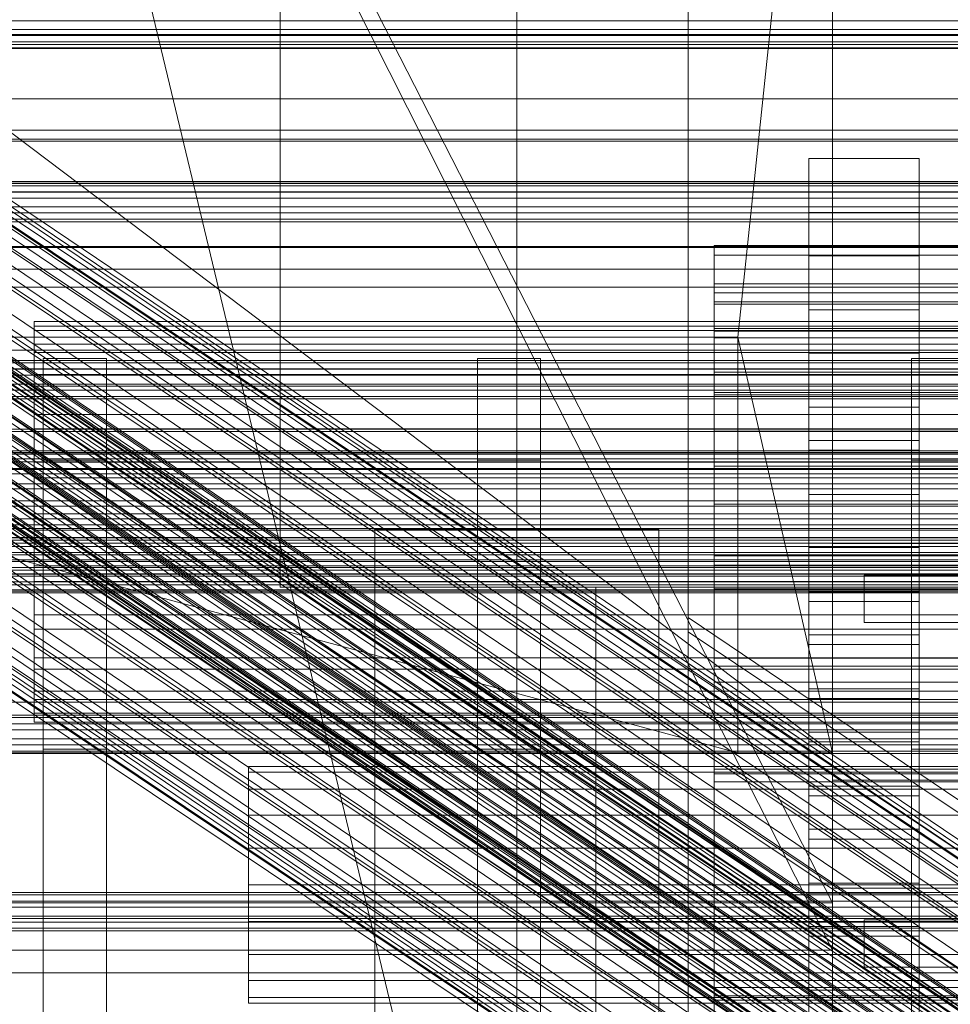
# Model space of a CAD drawing. Header units: millimetres. Extents: x -4738 to 65662, y -68080 to 6847.
# Tile 196 of 256: x -313 to -195, y -34503 to -34378. Entities that reach past the tile are written whole.
import ezdxf

# ---------------------------------------------------------------- set-up
doc = ezdxf.new("R2010")
doc.units = ezdxf.units.MM
for name, color, linetype, lineweight in [('COTAS_O', 1, 'Continuous', 0), ('COTAS_P', 1, 'Continuous', 0), ('frontal_briquetadora', 7, 'Continuous', 0), ('frontal_C01', 7, 'Continuous', 0), ('frontal_C02', 7, 'Continuous', 0), ('frontal_C03', 7, 'Continuous', 0), ('frontal_C04', 7, 'Continuous', 0), ('frontal_mezcladora', 7, 'Continuous', 0), ('frontal_secador', 7, 'Continuous', 0), ('frontal_tolva', 7, 'Continuous', 0), ('frontal_tolva-C01', 7, 'Continuous', 0)]:
    doc.layers.add(name, color=color, linetype=linetype, lineweight=lineweight)
doc.dimstyles.new('R19_100', dxfattribs={"dimtxt": 250, "dimasz": 150, "dimexe": 150, "dimexo": 80, "dimgap": 100, "dimtad": 1, "dimtih": 1, "dimtoh": 1, "dimdsep": 46, "dimcen": 0.09, "dimadec": 0, "dimazin": 0, "dimtfac": 1, "dimtdec": 4, "dimtofl": 0, "dimtmove": 0, "dimatfit": 3, "dimfxl": 1, "dimtolj": 1, "dimtzin": 0, "dimarcsym": 0})

# ---------------------------------------------------------------- blocks, each defined once
blk = doc.blocks.new('DIM_R30_48')
at = {"layer": 'COTAS_O'}
for p, q in [((-1725, -33700), (-1575, -33655)), ((1725, -33700), (1575, -33655)), ((-1725, -34400), (-1725, -33700)), ((-1725, -33700), (1725, -33700)), ((-1725, -33700), (-1575, -33745)), ((1725, -33700), (1575, -33745)), ((1725, -34400), (1725, -33700))]:
    blk.add_line(p, q, dxfattribs=at)
blk.add_text('3450 O', height=250, dxfattribs=at).set_placement((0, -33600))
blk = doc.blocks.new('DIM_R30_51')
at = {"layer": 'COTAS_O'}
for p, q in [((-650, -33700), (50, -33700)), ((50, -33700), (5, -33850)), ((50, -34900), (50, -33700)), ((50, -33700), (95, -33850)), ((50, -34900), (5, -34750)), ((50, -34900), (95, -34750)), ((-650, -34900), (50, -34900))]:
    blk.add_line(p, q, dxfattribs=at)
blk.add_text('1200 O', height=250, rotation=90, dxfattribs=at).set_placement((-50, -34300))
blk = doc.blocks.new('DIM_R30_52')
at = {"layer": 'COTAS_O'}
for p, q in [((-650, -34200), (-500, -34155)), ((650, -34200), (500, -34155)), ((-650, -34900), (-650, -34200)), ((-650, -34200), (650, -34200)), ((-650, -34200), (-500, -34245)), ((650, -34200), (500, -34245)), ((650, -34900), (650, -34200))]:
    blk.add_line(p, q, dxfattribs=at)
blk.add_text('1300 O', height=250, dxfattribs=at).set_placement((0, -34100))
blk = doc.blocks.new('DIM_R30_57')
at = {"layer": 'COTAS_P'}
for p, q in [((-305, -34680), (395, -34680)), ((395, -34680), (350, -34830)), ((395, -36000), (395, -34680)), ((395, -34680), (440, -34830)), ((395, -36000), (350, -35850)), ((395, -36000), (440, -35850)), ((-305, -36000), (395, -36000))]:
    blk.add_line(p, q, dxfattribs=at)
blk.add_text('1320 P', height=250, rotation=90, dxfattribs=at).set_placement((295, -35340))

msp = doc.modelspace()

# ---------------------------------------------------------------- linework, layer by layer
at = {"layer": 'frontal_briquetadora'}
for p, q in [((-430, -33820), (-223.45, -34680)), ((-210, -34680), (-210, -33820)), ((-430, -34060), (-210, -34490)), ((-430, -34060), (-210, -34496)), ((-210, -34060), (-210, -34490)), ((-210, -34060), (-210, -34496)), ((-210, -34680), (-210, -34260)), ((-210, -34496), (-210, -34260)), ((-210, -34471), (-430, -34305)), ((-210, -34305), (-222, -34418.333)), ((-210, -34471), (-210, -34305)), ((-210, -34680), (-210, -34305)), ((-210, -34305), (-210, -34496)), ((-210, -34365.89), (-210, -34381.1)), ((-210, -34381.1), (-210, -34394.762)), ((-210, -34394.762), (-210, -34406.677)), ((-430, -34407), (-188, -34407)), ((-210, -34406.677), (-210, -34416.673)), ((-210, -34416.673), (-210, -34424.603)), ((-418, -34418.333), (-222, -34418.333)), ((-222, -34471), (-418, -34418.333)), ((-222, -34418.333), (-222, -34471)), ((-210, -34471), (-222, -34418.333)), ((-210, -34424.603), (-210, -34430.351)), ((-210, -34430.351), (-210, -34433.833)), ((-210, -34433.833), (-210, -34435)), ((-210, -34444.477), (-160, -34444.477)), ((-210, -34474.477), (-210, -34444.477)), ((-206, -34448.477), (-164, -34448.477)), ((-206, -34454.477), (-206, -34448.477)), ((-206, -34454.477), (-164, -34454.477)), ((-430, -34471), (-210, -34471)), ((-210, -34471), (-418, -34471)), ((-222, -34471), (-418, -34471)), ((-222, -34471), (-210, -34471)), ((-210, -34471), (-210, -34680)), ((-210, -34471), (-210, -34496)), ((-210, -34474.477), (-160, -34474.477)), ((-210, -34488.149), (-160, -34488.149)), ((-210, -34518.149), (-210, -34488.149)), ((-210, -34490), (-430, -34490)), ((-206, -34492.149), (-164, -34492.149)), ((-206, -34498.149), (-206, -34492.149)), ((-430, -34496), (-210, -34496)), ((-210, -34496), (-210, -34680)), ((-206, -34498.149), (-164, -34498.149))]:
    msp.add_line(p, q, dxfattribs=at)
at = {"layer": 'frontal_C01'}
for p, q in [((-250, -33373.251), (-250, -35948.844)), ((-250, -35953.656), (-250, -33378.064)), ((-228.298, -34191.267), (-228.298, -34453.88)), ((-228.298, -34459.66), (-228.298, -34197.047)), ((-450, -34381.706), (450, -34381.706)), ((-332.629, -34389.859), (-148.32, -34514.194)), ((-331.181, -34389.51), (-146.872, -34513.845)), ((-330.692, -34390.6), (-146.383, -34514.934)), ((-334.938, -34391.624), (-150.629, -34515.959)), ((-355.53, -34393.324), (-141.731, -34537.552)), ((-355.017, -34393.2), (-141.218, -34537.429)), ((-354.844, -34393.587), (-141.045, -34537.815)), ((-331.197, -34393.055), (-146.887, -34517.389)), ((-357.415, -34395.034), (-143.617, -34539.262)), ((-356.348, -34393.95), (-142.549, -34538.178)), ((-355.022, -34394.456), (-141.224, -34538.685)), ((-337.95, -34394.685), (-153.641, -34519.019)), ((-355.541, -34395.751), (-141.742, -34539.979)), ((-358.659, -34396.503), (-144.861, -34540.732)), ((-356.363, -34397.381), (-142.565, -34541.61)), ((-332.659, -34396.708), (-148.35, -34521.042)), ((-146.196, -34542.486), (-359.995, -34398.258)), ((-341.461, -34398.832), (-157.152, -34523.166)), ((-357.434, -34399.237), (-143.635, -34543.465)), ((-361.332, -34400.177), (-147.533, -34544.406)), ((-358.68, -34401.191), (-144.881, -34545.419)), ((-334.981, -34401.309), (-150.672, -34525.644)), ((-362.578, -34402.132), (-148.779, -34546.36)), ((-360.017, -34403.111), (-146.218, -34547.339)), ((-160.922, -34528.118), (-345.231, -34403.783)), ((-363.648, -34403.987), (-149.85, -34548.216)), ((-361.352, -34404.865), (-147.554, -34549.093)), ((-364.471, -34405.618), (-150.672, -34549.846)), ((-362.596, -34406.335), (-148.798, -34550.563)), ((-364.989, -34406.912), (-151.191, -34551.14)), ((-363.664, -34407.419), (-149.865, -34551.647)), ((-338.003, -34406.546), (-153.694, -34530.881)), ((-365.168, -34407.782), (-151.369, -34552.01)), ((-364.995, -34408.168), (-151.196, -34552.396)), ((-364.482, -34408.044), (-150.683, -34552.273)), ((-349.002, -34409.201), (-164.693, -34533.535)), ((-341.52, -34412.061), (-157.211, -34536.396)), ((-352.519, -34414.716), (-168.21, -34539.051)), ((-345.291, -34417.479), (-160.982, -34541.814)), ((-355.541, -34419.953), (-171.232, -34544.288)), ((-349.061, -34422.43), (-164.752, -34546.765)), ((-357.863, -34424.555), (-173.554, -34548.889)), ((-352.572, -34426.577), (-168.263, -34550.912)), ((-359.326, -34428.207), (-175.016, -34552.542)), ((-355.584, -34429.638), (-171.275, -34553.972)), ((-359.83, -34430.662), (-175.521, -34554.997)), ((-359.341, -34431.752), (-175.032, -34556.087)), ((-357.893, -34431.403), (-173.584, -34555.737)), ((-130, -34520.192), (-228.298, -34453.88)), ((-228.298, -34453.88), (-228.298, -34716.493)), ((-228.298, -34453.88), (-228.298, -34459.66)), ((-228.298, -34722.274), (-228.298, -34459.66)), ((-228.298, -34459.66), (-130, -34525.972))]:
    msp.add_line(p, q, dxfattribs=at)
at = {"layer": 'frontal_C02'}
for p, q in [((-250, -32921.727), (-250, -35767.183)), ((-250, -35771.953), (-250, -32926.497)), ((-228.298, -34165.201), (-228.298, -34455.696)), ((-228.298, -34461.426), (-228.298, -34170.932)), ((-332.629, -34391.842), (-148.32, -34515.097)), ((-331.181, -34391.684), (-146.872, -34514.939)), ((-334.938, -34393.43), (-150.629, -34516.684)), ((-330.692, -34392.967), (-146.383, -34516.222)), ((-356.348, -34396.091), (-142.549, -34539.066)), ((-355.53, -34395.528), (-141.731, -34538.504)), ((-355.017, -34395.472), (-141.218, -34538.448)), ((-354.844, -34395.927), (-141.045, -34538.902)), ((-337.95, -34396.339), (-153.641, -34519.593)), ((-331.197, -34395.603), (-146.887, -34518.858)), ((-357.415, -34397.122), (-143.617, -34540.097)), ((-355.022, -34396.861), (-141.224, -34539.836)), ((-358.659, -34398.55), (-144.861, -34541.526)), ((-355.541, -34398.211), (-141.742, -34541.186)), ((-356.363, -34399.884), (-142.565, -34542.86)), ((-332.659, -34399.413), (-148.35, -34522.667)), ((-146.196, -34543.255), (-359.995, -34400.28)), ((-341.461, -34400.371), (-157.152, -34523.626)), ((-361.332, -34402.192), (-147.533, -34545.168)), ((-357.434, -34401.768), (-143.635, -34544.743)), ((-358.68, -34403.733), (-144.881, -34546.708)), ((-362.578, -34404.157), (-148.779, -34547.132)), ((-334.981, -34404.136), (-150.672, -34527.39)), ((-363.648, -34406.04), (-149.85, -34549.016)), ((-360.017, -34405.645), (-146.218, -34548.62)), ((-160.922, -34528.507), (-345.231, -34405.252)), ((-361.352, -34407.374), (-147.554, -34550.35)), ((-364.471, -34407.714), (-150.672, -34550.689)), ((-362.596, -34408.803), (-148.798, -34551.779)), ((-365.168, -34409.998), (-151.369, -34552.973)), ((-364.989, -34409.064), (-151.191, -34552.039)), ((-363.664, -34409.834), (-149.865, -34552.809)), ((-338.003, -34409.451), (-153.694, -34532.706)), ((-364.995, -34410.452), (-151.196, -34553.428)), ((-364.482, -34410.397), (-150.683, -34553.372)), ((-349.002, -34410.649), (-164.693, -34533.904)), ((-341.52, -34414.996), (-157.211, -34538.251)), ((-352.519, -34416.194), (-168.21, -34539.449)), ((-311.15, -34417.501), (-311.15, -34416.368)), ((-311.15, -34416.368), (-311.15, -34416.964)), ((-311.15, -34416.368), (311.15, -34416.368)), ((-311.15, -34416.964), (-311.15, -34419.249)), ((-311.15, -34416.964), (311.15, -34416.964)), ((-311.15, -34420.287), (-311.15, -34417.501)), ((-311.15, -34417.501), (311.15, -34417.501)), ((-311.15, -34419.249), (-311.15, -34423.068)), ((-311.15, -34419.249), (311.15, -34419.249)), ((-345.291, -34420.393), (-160.982, -34543.648)), ((-311.15, -34424.535), (-311.15, -34420.287)), ((-311.15, -34420.287), (311.15, -34420.287)), ((-355.541, -34421.51), (-171.232, -34544.764)), ((-311.15, -34423.068), (-311.15, -34428.159)), ((-311.15, -34423.068), (311.15, -34423.068)), ((-311.15, -34429.956), (-311.15, -34424.535)), ((-311.15, -34424.535), (311.15, -34424.535)), ((-357.863, -34426.233), (-173.554, -34549.488)), ((-349.061, -34425.274), (-164.752, -34548.529)), ((-311.15, -34428.159), (-311.15, -34434.176)), ((-311.15, -34428.159), (311.15, -34428.159)), ((-359.326, -34430.042), (-175.016, -34553.297)), ((-352.572, -34429.307), (-168.263, -34552.561)), ((-311.15, -34436.18), (-311.15, -34429.956)), ((-311.15, -34429.956), (311.15, -34429.956)), ((-355.584, -34432.216), (-171.275, -34555.471)), ((-440, -34432.754), (440, -34432.754)), ((-440, -34432.965), (440, -34432.965)), ((-440, -34433.156), (440, -34433.156)), ((-440, -34433.775), (440, -34433.775)), ((-359.83, -34432.678), (-175.521, -34555.933)), ((-357.893, -34433.803), (-173.584, -34557.058)), ((-440, -34434.143), (440, -34434.143)), ((-359.341, -34433.961), (-175.032, -34557.216)), ((-311.15, -34434.176), (-311.15, -34440.709)), ((311.15, -34434.176), (-311.15, -34434.176)), ((-440, -34435.128), (440, -34435.128)), ((-440, -34435.648), (440, -34435.648)), ((-311.15, -34442.784), (-311.15, -34436.18)), ((-311.15, -34436.18), (311.15, -34436.18)), ((-440, -34436.932), (440, -34436.932)), ((-440, -34437.569), (440, -34437.569)), ((440, -34439.064), (-440, -34439.064)), ((-440, -34439.774), (440, -34439.774)), ((-311.15, -34440.709), (-311.15, -34447.313)), ((-311.15, -34440.709), (311.15, -34440.709)), ((-440, -34441.379), (440, -34441.379)), ((-440, -34442.114), (440, -34442.114)), ((-440, -34443.719), (440, -34443.719)), ((-311.15, -34449.317), (-311.15, -34442.784)), ((-311.15, -34442.784), (311.15, -34442.784)), ((-440, -34444.429), (440, -34444.429)), ((-440, -34445.925), (440, -34445.925)), ((-440, -34446.561), (440, -34446.561)), ((-311.15, -34447.313), (-311.15, -34453.538)), ((-311.15, -34447.313), (311.15, -34447.313)), ((-440, -34447.845), (440, -34447.845)), ((-440, -34448.365), (440, -34448.365)), ((-440, -34449.351), (440, -34449.351)), ((-440, -34449.718), (440, -34449.718)), ((-311.15, -34455.334), (-311.15, -34449.317)), ((-311.15, -34449.317), (311.15, -34449.317)), ((-440, -34450.338), (440, -34450.338)), ((-440, -34450.528), (440, -34450.528)), ((-440, -34450.739), (440, -34450.739)), ((-311.15, -34453.538), (-311.15, -34458.959)), ((-311.15, -34453.538), (311.15, -34453.538)), ((-311.15, -34460.426), (-311.15, -34455.334)), ((-311.15, -34455.334), (311.15, -34455.334)), ((-130, -34521.432), (-228.298, -34455.696)), ((-228.298, -34455.696), (-228.298, -34746.19)), ((-228.298, -34455.696), (-228.298, -34461.426)), ((-311.15, -34458.959), (-311.15, -34463.207)), ((-311.15, -34458.959), (311.15, -34458.959)), ((-311.15, -34464.244), (-311.15, -34460.426)), ((-311.15, -34460.426), (311.15, -34460.426)), ((-228.298, -34751.921), (-228.298, -34461.426)), ((-228.298, -34461.426), (-130, -34527.162)), ((-311.15, -34463.207), (-311.15, -34465.992)), ((-311.15, -34463.207), (311.15, -34463.207)), ((-311.15, -34466.529), (-311.15, -34464.244)), ((-311.15, -34464.244), (311.15, -34464.244)), ((-311.15, -34465.992), (-311.15, -34467.125)), ((-311.15, -34465.992), (311.15, -34465.992)), ((-311.15, -34467.125), (-311.15, -34466.529)), ((-311.15, -34466.529), (311.15, -34466.529)), ((-311.15, -34467.125), (311.15, -34467.125))]:
    msp.add_line(p, q, dxfattribs=at)
at = {"layer": 'frontal_C03'}
for p, q in [((-1250, -34378.264), (1250, -34378.264)), ((1250, -34379.387), (-1250, -34379.387)), ((1250, -34380.151), (-1250, -34380.151)), ((1250, -34380.945), (-1250, -34380.945)), ((1250, -34381.262), (-1250, -34381.262)), ((1250, -34398.847), (-1250, -34398.847)), ((1250, -34399.164), (-1250, -34399.164)), ((1250, -34399.958), (-1250, -34399.958)), ((-1250, -34400.722), (1250, -34400.722)), ((1250, -34401.845), (-1250, -34401.845)), ((1250, -34402.609), (-1250, -34402.609)), ((1250, -34403.403), (-1250, -34403.403)), ((1250, -34403.719), (-1250, -34403.719)), ((1250, -34421.305), (-1250, -34421.305)), ((1250, -34421.621), (-1250, -34421.621)), ((1250, -34422.415), (-1250, -34422.415)), ((-1250, -34423.179), (1250, -34423.179)), ((1250, -34424.302), (-1250, -34424.302)), ((1250, -34425.066), (-1250, -34425.066)), ((1250, -34425.86), (-1250, -34425.86)), ((1250, -34426.177), (-1250, -34426.177)), ((1250, -34443.762), (-1250, -34443.762)), ((1250, -34444.079), (-1250, -34444.079)), ((1250, -34444.873), (-1250, -34444.873)), ((-1250, -34445.637), (1250, -34445.637)), ((1250, -34446.76), (-1250, -34446.76)), ((1250, -34447.524), (-1250, -34447.524)), ((1250, -34448.318), (-1250, -34448.318)), ((1250, -34448.635), (-1250, -34448.635)), ((1250, -34466.22), (-1250, -34466.22)), ((1250, -34466.536), (-1250, -34466.536)), ((1250, -34467.33), (-1250, -34467.33)), ((-1250, -34468.095), (1250, -34468.095)), ((1250, -34469.217), (-1250, -34469.217)), ((1250, -34469.982), (-1250, -34469.982)), ((1250, -34470.776), (-1250, -34470.776)), ((1250, -34471.092), (-1250, -34471.092)), ((1250, -34488.678), (-1250, -34488.678)), ((1250, -34488.994), (-1250, -34488.994)), ((1250, -34489.788), (-1250, -34489.788)), ((-1250, -34490.552), (1250, -34490.552)), ((1250, -34491.675), (-1250, -34491.675)), ((1250, -34492.439), (-1250, -34492.439)), ((1250, -34493.233), (-1250, -34493.233)), ((1250, -34493.55), (-1250, -34493.55))]:
    msp.add_line(p, q, dxfattribs=at)
at = {"layer": 'frontal_C04'}
for p, q in [((-199, -34395.735), (-213, -34395.735)), ((-213, -34395.735), (-213, -34431.443)), ((-213, -34402.575), (-213, -34395.735)), ((-199, -34431.443), (-199, -34395.735)), ((-199, -34395.735), (-199, -34402.575)), ((-213, -34402.575), (-199, -34402.575)), ((-213, -34438.284), (-213, -34402.575)), ((-199, -34402.575), (-199, -34438.284)), ((-225, -34412.721), (-225, -34406.721)), ((-225, -34406.721), (-225, -34407.952)), ((-225, -34406.721), (225, -34406.721)), ((-225, -34413.861), (-225, -34407.952)), ((-225, -34407.952), (-225, -34411.606)), ((-225, -34407.952), (225, -34407.952)), ((-199, -34408.048), (-213, -34408.048)), ((-213, -34408.048), (-213, -34443.756)), ((-213, -34414.888), (-213, -34408.048)), ((-199, -34443.756), (-199, -34408.048)), ((-199, -34408.048), (-199, -34414.888)), ((225, -34411.606), (-225, -34411.606)), ((-225, -34411.606), (-225, -34417.244)), ((-225, -35487.488), (-225, -34411.606)), ((-225, -34417.573), (-225, -34411.606)), ((-225, -34414.162), (-225, -34412.721)), ((225, -34412.721), (-225, -34412.721)), ((-225, -34413.861), (-225, -34412.721)), ((-225, -34417.244), (-225, -34413.861)), ((225, -34413.861), (-225, -34413.861)), ((-225, -34418.43), (-225, -34414.162)), ((225, -34414.162), (-225, -34414.162)), ((-213, -34414.888), (-199, -34414.888)), ((-213, -34450.596), (-213, -34414.888)), ((-199, -34414.888), (-199, -34450.596)), ((-225, -34417.244), (225, -34417.244)), ((-225, -34417.244), (-225, -35493.126)), ((-225, -34417.244), (-225, -34422.769)), ((-225, -34422.769), (-225, -34417.573)), ((-225, -34417.573), (225, -34417.573)), ((-225, -34425.672), (-225, -34417.573)), ((-225, -34425.361), (-225, -34418.43)), ((225, -34418.43), (-225, -34418.43)), ((-199, -34420.36), (-213, -34420.36)), ((-213, -34420.36), (-213, -34456.069)), ((-213, -34427.201), (-213, -34420.36)), ((-199, -34456.069), (-199, -34420.36)), ((-199, -34420.36), (-199, -34427.201)), ((225, -34422.769), (-225, -34422.769)), ((-225, -34422.769), (-225, -34430.268)), ((-225, -34434.688), (-225, -34425.361)), ((225, -34425.361), (-225, -34425.361)), ((-225, -34430.268), (-225, -34425.672)), ((-225, -34425.672), (225, -34425.672)), ((-225, -34435.655), (-225, -34425.672)), ((-213, -34427.201), (-199, -34427.201)), ((-213, -34462.909), (-213, -34427.201)), ((-199, -34427.201), (-199, -34462.909)), ((225, -34430.268), (-225, -34430.268)), ((-225, -34430.268), (-225, -34439.512)), ((-213, -34431.443), (-199, -34431.443)), ((-213, -34431.443), (-213, -34438.284)), ((-199, -34431.443), (-199, -34438.284)), ((-199, -34432.673), (-213, -34432.673)), ((-213, -34432.673), (-213, -34468.381)), ((-213, -34439.513), (-213, -34432.673)), ((-199, -34468.381), (-199, -34432.673)), ((-199, -34432.673), (-199, -34439.513)), ((-225, -34446.053), (-225, -34434.688)), ((225, -34434.688), (-225, -34434.688)), ((-225, -34439.512), (-225, -34435.655)), ((-225, -34435.655), (225, -34435.655)), ((-225, -34447.221), (-225, -34435.655)), ((-199, -34438.284), (-213, -34438.284)), ((225, -34439.512), (-225, -34439.512)), ((-225, -34439.512), (-225, -34450.221)), ((-213, -34439.513), (-199, -34439.513)), ((-213, -34475.222), (-213, -34439.513)), ((-199, -34439.513), (-199, -34475.222)), ((-225, -34440.737), (-250, -34440.737)), ((-250, -34440.737), (-250, -34605.183)), ((-250, -35516.618), (-250, -34440.737)), ((-225, -34605.183), (-225, -34440.737)), ((-225, -34440.737), (-225, -35516.618)), ((-268, -34442.721), (-232, -34442.721)), ((-268, -34532.721), (-268, -34442.721)), ((-232, -34532.721), (-232, -34442.721)), ((-213, -34443.756), (-199, -34443.756)), ((-213, -34443.756), (-213, -34450.596)), ((-199, -34443.756), (-199, -34450.596)), ((-199, -34444.986), (-213, -34444.986)), ((-213, -34444.986), (-213, -34480.694)), ((-213, -34451.826), (-213, -34444.986)), ((-199, -34480.694), (-199, -34444.986)), ((-199, -34444.986), (-199, -34451.826)), ((-225, -34459.02), (-225, -34446.053)), ((225, -34446.053), (-225, -34446.053)), ((-225, -34450.221), (-225, -34447.221)), ((-225, -34447.221), (225, -34447.221)), ((-225, -34460.018), (-225, -34447.221)), ((225, -34450.221), (-225, -34450.221)), ((-225, -34450.221), (-225, -34462.07)), ((-199, -34450.596), (-213, -34450.596)), ((-213, -34451.826), (-199, -34451.826)), ((-213, -34487.535), (-213, -34451.826)), ((-199, -34451.826), (-199, -34487.535)), ((-213, -34456.069), (-199, -34456.069)), ((-213, -34456.069), (-213, -34462.909)), ((-199, -34456.069), (-199, -34462.909)), ((-199, -34457.299), (-213, -34457.299)), ((-213, -34457.299), (-213, -34493.007)), ((-213, -34464.139), (-213, -34457.299)), ((-199, -34493.007), (-199, -34457.299)), ((-199, -34457.299), (-199, -34464.139)), ((-225, -34473.089), (-225, -34459.02)), ((225, -34459.02), (-225, -34459.02)), ((-225, -34462.07), (-225, -34460.018)), ((-225, -34460.018), (225, -34460.018)), ((-225, -34473.656), (-225, -34460.018)), ((225, -34462.07), (-225, -34462.07)), ((-225, -34462.07), (-225, -34474.698)), ((-199, -34462.909), (-213, -34462.909)), ((-213, -34464.139), (-199, -34464.139)), ((-213, -34499.847), (-213, -34464.139)), ((-199, -34464.139), (-199, -34499.847)), ((-213, -34468.381), (-199, -34468.381)), ((-213, -34468.381), (-213, -34475.222)), ((-199, -34468.381), (-199, -34475.222)), ((-199, -34469.611), (-213, -34469.611)), ((-213, -34469.611), (-213, -34505.32)), ((-213, -34476.452), (-213, -34469.611)), ((-199, -34505.32), (-199, -34469.611)), ((-199, -34469.611), (-199, -34476.452)), ((-284, -34473.455), (-284, -34472.721)), ((314, -34472.721), (-284, -34472.721)), ((-284, -34475.586), (-284, -34473.455)), ((314, -34473.455), (-284, -34473.455)), ((-225, -34487.721), (-225, -34473.089)), ((225, -34473.089), (-225, -34473.089)), ((-225, -34474.698), (-225, -34473.656)), ((-225, -34473.656), (225, -34473.656)), ((-225, -34487.721), (-225, -34473.656)), ((225, -34474.698), (-225, -34474.698)), ((-225, -34474.698), (-225, -34487.721)), ((-284, -34478.904), (-284, -34475.586)), ((314, -34475.586), (-284, -34475.586)), ((-199, -34475.222), (-213, -34475.222)), ((-213, -34476.452), (-199, -34476.452)), ((-213, -34512.16), (-213, -34476.452)), ((-199, -34476.452), (-199, -34512.16)), ((-284, -34483.086), (-284, -34478.904)), ((314, -34478.904), (-284, -34478.904)), ((-213, -34480.694), (-199, -34480.694)), ((-213, -34480.694), (-213, -34487.535)), ((-199, -34480.694), (-199, -34487.535)), ((-199, -34481.924), (-213, -34481.924)), ((-213, -34481.924), (-213, -34517.632)), ((-213, -34488.764), (-213, -34481.924)), ((-199, -34517.632), (-199, -34481.924)), ((-199, -34481.924), (-199, -34488.764)), ((-284, -34487.721), (-284, -34483.086)), ((314, -34483.086), (-284, -34483.086)), ((-284, -34487.721), (-284, -34492.356)), ((-284, -34487.721), (314, -34487.721)), ((-225, -34487.721), (-225, -34502.353)), ((-225, -34487.721), (225, -34487.721)), ((-225, -34501.787), (-225, -34487.721)), ((-225, -34487.721), (-225, -34500.745)), ((-199, -34487.535), (-213, -34487.535)), ((-213, -34488.764), (-199, -34488.764)), ((-213, -34524.473), (-213, -34488.764)), ((-199, -34488.764), (-199, -34524.473)), ((-284, -34492.356), (-284, -34496.538)), ((314, -34492.356), (-284, -34492.356)), ((-213, -34493.007), (-199, -34493.007)), ((-213, -34493.007), (-213, -34499.847)), ((-199, -34493.007), (-199, -34499.847)), ((-199, -34494.237), (-213, -34494.237)), ((-213, -34494.237), (-213, -34529.945)), ((-213, -34501.077), (-213, -34494.237)), ((-199, -34529.945), (-199, -34494.237)), ((-199, -34494.237), (-199, -34501.077)), ((-284, -34496.538), (-284, -34499.856)), ((314, -34496.538), (-284, -34496.538)), ((-284, -34499.856), (-284, -34501.987)), ((314, -34499.856), (-284, -34499.856)), ((-199, -34499.847), (-213, -34499.847)), ((-225, -34500.745), (-225, -34501.787)), ((225, -34500.745), (-225, -34500.745)), ((-225, -34500.745), (-225, -34513.373)), ((-213, -34501.077), (-199, -34501.077)), ((-213, -34536.785), (-213, -34501.077)), ((-199, -34501.077), (-199, -34536.785)), ((-284, -34501.987), (-284, -34502.721)), ((314, -34501.987), (-284, -34501.987)), ((-225, -34501.787), (225, -34501.787)), ((-225, -34515.425), (-225, -34501.787)), ((-225, -34502.353), (-225, -34516.422)), ((225, -34502.353), (-225, -34502.353)), ((314, -34502.721), (-284, -34502.721))]:
    msp.add_line(p, q, dxfattribs=at)
at = {"layer": 'frontal_mezcladora'}
for p, q in [((-280, -34450), (-280, -34020)), ((-420, -34380), (-150, -34380)), ((-310, -34433.911), (-310, -34421.05)), ((-310, -34421.05), (-302, -34421.05)), ((-302, -34433.911), (-302, -34421.05)), ((-255, -34433.911), (-255, -34421.05)), ((-255, -34421.05), (-247, -34421.05)), ((-247, -34433.911), (-247, -34421.05)), ((-200, -34433.911), (-200, -34421.05)), ((-200, -34421.05), (-192, -34421.05)), ((-420, -34435), (240, -34435)), ((-310, -34470.534), (-310, -34433.911)), ((-310, -34433.911), (-302, -34433.911)), ((-302, -34470.534), (-302, -34433.911)), ((-255, -34470.534), (-255, -34433.911)), ((-255, -34433.911), (-247, -34433.911)), ((-247, -34470.534), (-247, -34433.911)), ((-200, -34470.534), (-200, -34433.911)), ((-200, -34433.911), (-192, -34433.911)), ((-420, -34442.586), (240, -34442.586)), ((-280, -34450), (280, -34450)), ((-240, -34450), (-160, -34450)), ((-240, -34535), (-240, -34450)), ((-420, -34464.602), (240, -34464.602)), ((-310, -34525.346), (-310, -34470.534)), ((-310, -34470.534), (-302, -34470.534)), ((-302, -34525.346), (-302, -34470.534)), ((-255, -34525.346), (-255, -34470.534)), ((-255, -34470.534), (-247, -34470.534)), ((-247, -34525.346), (-247, -34470.534)), ((-200, -34525.346), (-200, -34470.534)), ((-200, -34470.534), (-192, -34470.534)), ((-420, -34498.893), (240, -34498.893))]:
    msp.add_line(p, q, dxfattribs=at)
at = {"layer": 'frontal_secador'}
for p, q in [((1360, -34381.784), (-1360, -34381.784)), ((1360, -34388.141), (-1360, -34388.141)), ((1360, -34392.137), (-1360, -34392.137)), ((1360, -34393.5), (-1360, -34393.5)), ((1250, -34393.25), (-1250, -34393.25)), ((1250, -34409.715), (-1250, -34409.715)), ((1250, -34422.349), (-1250, -34422.349)), ((1250, -34430.291), (-1250, -34430.291)), ((1250, -34433), (-1250, -34433))]:
    msp.add_line(p, q, dxfattribs=at)
at = {"layer": 'frontal_tolva'}
for p, q in [((-670, -34400), (670, -34400)), ((600, -34400), (-600, -34400)), ((-600, -34406.849), (600, -34406.849)), ((-670, -34412), (670, -34412)), ((-660, -34420), (660, -34420)), ((-660, -34430), (660, -34430)), ((-1821.5, -34492), (1821.5, -34492))]:
    msp.add_line(p, q, dxfattribs=at)
at = {"layer": 'frontal_tolva-C01'}
for p, q in [((-600, -34398.619), (600, -34398.619)), ((600, -34398.891), (-600, -34398.891)), ((600, -34400), (-600, -34400))]:
    msp.add_line(p, q, dxfattribs=at)

# ---------------------------------------------------------------- dimensions: what is measured, and where the dimension line sits
at = {"layer": 'COTAS_O'}
for p1, p2, distance, picture, middle in [((-650, -34900), (-650, -33700), -700, 'DIM_R30_51', (50, -34300)), ((-1725, -34400), (1725, -34400), 700, 'DIM_R30_48', (0, -33700)), ((-650, -34900), (650, -34900), 700, 'DIM_R30_52', (0, -34200))]:
    dim = msp.add_aligned_dim(p1=p1, p2=p2, distance=distance, text='<> O', dimstyle='R19_100', dxfattribs=at)
    dim.commit()
    dim.dimension.update_dxf_attribs({"geometry": picture, "text_midpoint": middle})
at = {"layer": 'COTAS_P'}
dim = msp.add_aligned_dim(p1=(-305, -36000), p2=(-305, -34680), distance=-700, text='<> P', dimstyle='R19_100', dxfattribs=at)
dim.commit()
dim.dimension.update_dxf_attribs({"geometry": 'DIM_R30_57', "text_midpoint": (395, -35340)})

doc.saveas('drawing.dxf')
